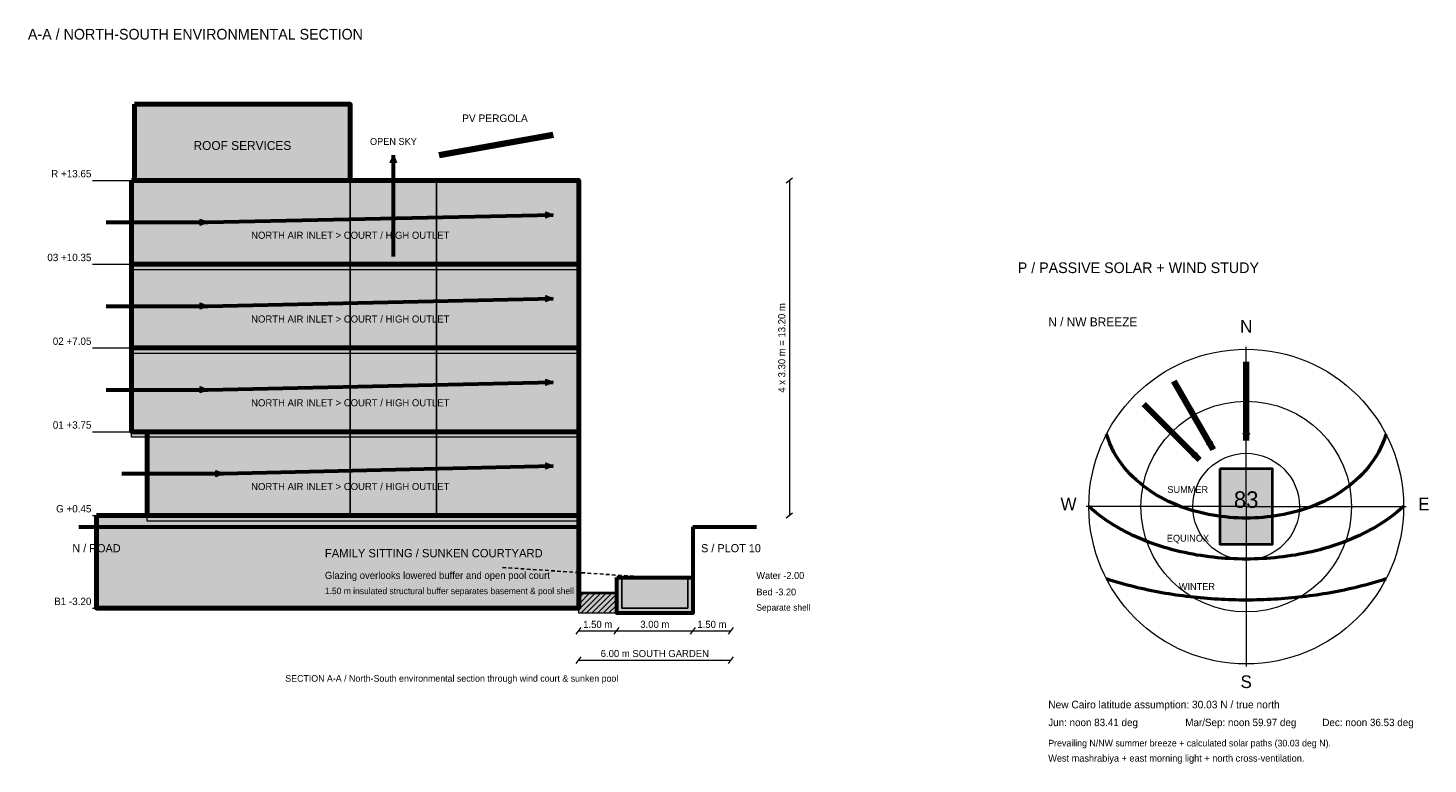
# Model space of a CAD drawing. Header units: millimetres. Extents: x 58 to 262000, y -13489 to 29155.
# Tile 3 of 5: x 120002 to 175163, y -9342 to 19655. Entities that reach past the tile are written whole.
import ezdxf
from ezdxf.enums import TextEntityAlignment as Align

# ---------------------------------------------------------------- set-up
doc = ezdxf.new("R2010")
doc.units = ezdxf.units.MM
doc.linetypes.add('STUDY_DASH', pattern=[240, 140, -100])
for name, color, linetype in [('DIMENSIONS', 8, 'Continuous'), ('GLAZING', 4, 'Continuous'), ('LANDSCAPE', 3, 'Continuous'), ('PASSIVE_WIND_SUN', 4, 'Continuous'), ('POOL_BUFFER', 30, 'Continuous'), ('SITE_BOUNDARY', 7, 'Continuous'), ('TEXT', 7, 'Continuous'), ('WALLS', 7, 'Continuous')]:
    doc.layers.add(name, color=color, linetype=linetype)

msp = doc.modelspace()

# ---------------------------------------------------------------- hatches: boundary and pattern name
at = {"layer": 'PASSIVE_WIND_SUN', "true_color": 0x087c83}
for points in [[(134400, 14650), (134525, 14355), (134275, 14355)], [(140700, 12300), (140408, 12169), (140403, 12418)], [(127082, 12000), (126787, 11875), (126787, 12125)], [(140700, 9000), (140408, 8869), (140403, 9118)], [(127082, 8700), (126787, 8575), (126787, 8825)], [(127082, 5400), (126787, 5275), (126787, 5525)], [(140700, 5700), (140408, 5569), (140403, 5818)], [(166700, 3052), (166445, 3245), (166661, 3369)], [(168000, 3400), (167875, 3695), (168125, 3695)], [(166162, 2638), (165865, 2759), (166041, 2935)], [(127700, 2100), (127405, 1975), (127405, 2225)], [(140700, 2400), (140408, 2269), (140402, 2518)]]:
    msp.add_hatch(color=7, dxfattribs=at).paths.add_polyline_path(points)
at = {"layer": 'POOL_BUFFER', "true_color": 0xf2e7d2}
msp.add_hatch(color=7, dxfattribs=at).paths.add_polyline_path([(141700, -2600), (143200, -2600), (143200, -3400), (141700, -3400)])
at = {"layer": 'WALLS', "true_color": 0xf6f3eb}
for points in [[(124200, 16650), (132700, 16650), (132700, 13650), (124200, 13650)], [(124082, 13650), (141700, 13650), (141700, 10350), (124082, 10350)], [(124082, 10350), (141700, 10350), (141700, 7050), (124082, 7050)], [(124082, 7050), (141700, 7050), (141700, 3750), (124082, 3750)], [(124700, 3750), (141700, 3750), (141700, 450), (124700, 450)], [(122700, 450), (141700, 450), (141700, -3200), (122700, -3200)]]:
    msp.add_hatch(color=7, dxfattribs=at).paths.add_polyline_path(points)
at = {"layer": 'WALLS', "true_color": 0xe5e5df}
for points in [[(124082, 10350), (141700, 10350), (141700, 10130), (124082, 10130)], [(124082, 7050), (141700, 7050), (141700, 6830), (124082, 6830)], [(124082, 3750), (141700, 3750), (141700, 3530), (124082, 3530)], [(124700, 450), (141700, 450), (141700, 230), (124700, 230)], [(143200, -2000), (146200, -2000), (146200, -3400), (143200, -3400)]]:
    msp.add_hatch(color=7, dxfattribs=at).paths.add_polyline_path(points)
at = {"layer": 'WALLS', "true_color": 0xdfebe6}
msp.add_hatch(color=7, dxfattribs=at).paths.add_polyline_path([(166980, 2300), (169020, 2300), (169020, -700), (166980, -700)])
at = {"layer": 'WALLS', "true_color": 0xd6e9ec}
msp.add_hatch(color=7, dxfattribs=at).paths.add_polyline_path([(143400, -2000), (146000, -2000), (146000, -3200), (143400, -3200)])

# ---------------------------------------------------------------- linework, layer by layer
at = {"layer": 'DIMENSIONS', "lineweight": 15, "true_color": 0x657473}
for p, q in [((122550, 13650), (124500, 13650)), ((122550, 10350), (124500, 10350)), ((122550, 7050), (124500, 7050)), ((122550, 3750), (124500, 3750)), ((122550, 450), (124500, 450)), ((122550, -3200), (124500, -3200))]:
    msp.add_line(p, q, dxfattribs=at)
at = {"layer": 'DIMENSIONS', "lineweight": 20, "true_color": 0x657473}
for p, q in [((149870, 13550), (150130, 13750)), ((149870, 350), (150130, 550)), ((141600, -4230), (141800, -3970)), ((143100, -4230), (143300, -3970)), ((143100, -4230), (143300, -3970)), ((146100, -4230), (146300, -3970)), ((146100, -4230), (146300, -3970)), ((147600, -4230), (147800, -3970)), ((141600, -5380), (141800, -5120)), ((147600, -5380), (147800, -5120))]:
    msp.add_line(p, q, dxfattribs=at)
at = {"layer": 'DIMENSIONS', "lineweight": 13, "true_color": 0x657473}
for p, q in [((150000, 13650), (150000, 450)), ((168000, 800), (168000, 7100)), ((168000, 800), (161700, 800)), ((168000, 800), (174300, 800)), ((168000, 800), (168000, -5500)), ((141700, -4100), (143200, -4100)), ((143200, -4100), (146200, -4100)), ((146200, -4100), (147700, -4100)), ((141700, -5250), (147700, -5250))]:
    msp.add_line(p, q, dxfattribs=at)
at = {"layer": 'GLAZING', "lineweight": 50, "true_color": 0x087c83}
for p, q in [((124082, 10850), (124082, 13050)), ((141700, 10850), (141700, 13050)), ((124082, 7550), (124082, 9750)), ((141700, 7550), (141700, 9750)), ((124082, 4250), (124082, 6450)), ((141700, 4250), (141700, 6450)), ((124700, 950), (124700, 3150)), ((141700, 950), (141700, 3150))]:
    msp.add_line(p, q, dxfattribs=at)
at = {"layer": 'GLAZING', "lineweight": 70, "true_color": 0x087c83}
msp.add_line((141700, -700), (141700, -2600), dxfattribs=at)
at = {"layer": 'LANDSCAPE', "lineweight": 40, "true_color": 0x657473}
msp.add_line((141700, -2600), (143200, -2600), dxfattribs=at)
at = {"layer": 'PASSIVE_WIND_SUN', "lineweight": 100, "true_color": 0x087c83}
msp.add_line((136200, 14650), (140700, 15450), dxfattribs=at)
at = {"layer": 'PASSIVE_WIND_SUN', "lineweight": 60, "true_color": 0x087c83}
for p, q in [((134400, 10650), (134400, 14650)), ((127082, 12000), (140700, 12300)), ((123082, 12000), (127082, 12000)), ((127082, 8700), (140700, 9000)), ((123082, 8700), (127082, 8700)), ((127082, 5400), (140700, 5700)), ((123082, 5400), (127082, 5400)), ((127700, 2100), (140700, 2400)), ((123700, 2100), (127700, 2100))]:
    msp.add_line(p, q, dxfattribs=at)
at = {"layer": 'PASSIVE_WIND_SUN', "lineweight": 90, "true_color": 0x087c83}
for p, q in [((168000, 6500), (168000, 3400)), ((165150, 5736), (166700, 3052)), ((163969, 4831), (166162, 2638))]:
    msp.add_line(p, q, dxfattribs=at)
at = {"layer": 'PASSIVE_WIND_SUN', "linetype": 'STUDY_DASH', "lineweight": 25, "true_color": 0x087c83}
msp.add_line((138700, -1600), (144700, -2000), dxfattribs=at)
at = {"layer": 'PASSIVE_WIND_SUN', "lineweight": 13, "true_color": 0x087c83}
for points in [[(134400, 14650), (134525, 14355), (134275, 14355)], [(140700, 12300), (140408, 12169), (140403, 12418)], [(127082, 12000), (126787, 11875), (126787, 12125)], [(140700, 9000), (140408, 8869), (140403, 9118)], [(127082, 8700), (126787, 8575), (126787, 8825)], [(127082, 5400), (126787, 5275), (126787, 5525)], [(140700, 5700), (140408, 5569), (140403, 5818)], [(166700, 3052), (166445, 3245), (166661, 3369)], [(168000, 3400), (167875, 3695), (168125, 3695)], [(166162, 2638), (165865, 2759), (166041, 2935)], [(127700, 2100), (127405, 1975), (127405, 2225)], [(140700, 2400), (140408, 2269), (140402, 2518)]]:
    msp.add_lwpolyline(points, close=True, dxfattribs=at)
at = {"layer": 'PASSIVE_WIND_SUN', "lineweight": 25, "true_color": 0x087c83}
msp.add_lwpolyline([(132700, 13650), (136100, 13650), (136100, 450), (132700, 450)], close=True, dxfattribs=at)
at = {"layer": 'PASSIVE_WIND_SUN', "lineweight": 50, "true_color": 0xa96519}
msp.add_lwpolyline([(173507, 3649), (173444, 3463), (173374, 3284), (173295, 3111), (173210, 2946), (173118, 2786), (173020, 2634), (172916, 2487), (172807, 2346), (172693, 2211), (172574, 2082), (172452, 1959), (172326, 1841), (172196, 1729), (172063, 1621), (171927, 1519), (171788, 1422), (171646, 1329), (171502, 1242), (171356, 1159), (171208, 1080), (171058, 1006), (170906, 936), (170752, 870), (170597, 809), (170441, 752), (170284, 698), (170125, 649), (169965, 604), (169805, 562), (169643, 524), (169481, 490), (169318, 460), (169155, 433), (168991, 410), (168826, 390), (168661, 374), (168496, 362), (168331, 353), (168165, 348), (168000, 346), (167835, 348), (167669, 353), (167504, 362), (167339, 374), (167174, 390), (167009, 410), (166845, 433), (166682, 460), (166519, 490), (166357, 524), (166195, 562), (166035, 604), (165875, 649), (165716, 698), (165559, 752), (165403, 809), (165248, 870), (165094, 936), (164942, 1006), (164792, 1080), (164644, 1159), (164498, 1242), (164354, 1329), (164212, 1422), (164073, 1519), (163937, 1621), (163804, 1729), (163674, 1841), (163548, 1959), (163426, 2082), (163307, 2211), (163193, 2346), (163084, 2487), (162980, 2634), (162882, 2786), (162790, 2946), (162705, 3111), (162626, 3284), (162556, 3463), (162493, 3649)], dxfattribs=at)
at = {"layer": 'PASSIVE_WIND_SUN', "lineweight": 50, "true_color": 0xb28b50}
msp.add_lwpolyline([(174200, 800), (174065, 681), (173927, 567), (173788, 457), (173646, 352), (173503, 252), (173358, 156), (173212, 64), (173064, -24), (172916, -108), (172766, -188), (172615, -265), (172463, -338), (172310, -408), (172156, -475), (172002, -538), (171846, -599), (171690, -656), (171534, -710), (171377, -762), (171219, -811), (171061, -857), (170902, -901), (170743, -941), (170584, -980), (170424, -1015), (170264, -1049), (170103, -1079), (169942, -1108), (169781, -1134), (169620, -1157), (169459, -1179), (169297, -1198), (169135, -1214), (168973, -1229), (168811, -1241), (168649, -1251), (168487, -1259), (168325, -1264), (168162, -1268), (168000, -1269), (167838, -1268), (167675, -1264), (167513, -1259), (167351, -1251), (167189, -1241), (167027, -1229), (166865, -1214), (166703, -1198), (166541, -1179), (166380, -1157), (166219, -1134), (166058, -1108), (165897, -1079), (165736, -1049), (165576, -1015), (165416, -980), (165257, -941), (165098, -901), (164939, -857), (164781, -811), (164623, -762), (164466, -710), (164310, -656), (164154, -599), (163998, -538), (163844, -475), (163690, -408), (163537, -338), (163385, -265), (163234, -188), (163084, -108), (162936, -24), (162788, 64), (162642, 156), (162497, 252), (162354, 352), (162212, 457), (162073, 567), (161935, 681), (161800, 800)], dxfattribs=at)
at = {"layer": 'PASSIVE_WIND_SUN', "lineweight": 50, "true_color": 0x806449}
msp.add_lwpolyline([(173507, -2049), (173371, -2093), (173235, -2135), (173099, -2177), (172963, -2217), (172826, -2255), (172690, -2292), (172553, -2328), (172416, -2363), (172279, -2396), (172142, -2428), (172005, -2459), (171868, -2489), (171730, -2517), (171593, -2545), (171455, -2571), (171318, -2596), (171180, -2620), (171042, -2643), (170904, -2664), (170767, -2685), (170629, -2705), (170491, -2723), (170353, -2741), (170214, -2757), (170076, -2773), (169938, -2787), (169800, -2800), (169661, -2813), (169523, -2824), (169385, -2834), (169246, -2844), (169108, -2852), (168970, -2860), (168831, -2866), (168693, -2871), (168554, -2876), (168416, -2879), (168277, -2882), (168139, -2883), (168000, -2883), (167861, -2883), (167723, -2882), (167584, -2879), (167446, -2876), (167307, -2871), (167169, -2866), (167030, -2860), (166892, -2852), (166754, -2844), (166615, -2834), (166477, -2824), (166339, -2813), (166200, -2800), (166062, -2787), (165924, -2773), (165786, -2757), (165647, -2741), (165509, -2723), (165371, -2705), (165233, -2685), (165096, -2664), (164958, -2643), (164820, -2620), (164682, -2596), (164545, -2571), (164407, -2545), (164270, -2517), (164132, -2489), (163995, -2459), (163858, -2428), (163721, -2396), (163584, -2363), (163447, -2328), (163310, -2292), (163174, -2255), (163037, -2217), (162901, -2177), (162765, -2135), (162629, -2093), (162493, -2049)], dxfattribs=at)
at = {"layer": 'PASSIVE_WIND_SUN', "lineweight": 18, "true_color": 0xb8c4bd}
for radius in [6200, 4150, 2100]:
    msp.add_circle((168000, 800), radius, dxfattribs=at)
at = {"layer": 'POOL_BUFFER', "lineweight": 13, "true_color": 0xa96519}
for p, q in [((141700, -2820), (141920, -2600)), ((141700, -3040), (142140, -2600)), ((141700, -3260), (142360, -2600)), ((141780, -3400), (142580, -2600)), ((142000, -3400), (142800, -2600)), ((142220, -3400), (143020, -2600)), ((142440, -3400), (143200, -2640)), ((142660, -3400), (143200, -2860)), ((142880, -3400), (143200, -3080)), ((143100, -3400), (143200, -3300))]:
    msp.add_line(p, q, dxfattribs=at)
at = {"layer": 'POOL_BUFFER', "lineweight": 18, "true_color": 0xa96519}
msp.add_lwpolyline([(141700, -2600), (143200, -2600), (143200, -3400), (141700, -3400)], close=True, dxfattribs=at)
at = {"layer": 'SITE_BOUNDARY', "lineweight": 60, "true_color": 0x253b3d}
for p, q in [((122000, 0), (141700, 0)), ((146200, 0), (148700, 0))]:
    msp.add_line(p, q, dxfattribs=at)
at = {"layer": 'WALLS', "lineweight": 60, "true_color": 0x253b3d}
msp.add_line((146200, 0), (146200, -3400), dxfattribs=at)
at = {"layer": 'WALLS', "lineweight": 70, "true_color": 0x253b3d}
for points in [[(124200, 16650), (132700, 16650), (132700, 13650), (124200, 13650)], [(124082, 13650), (141700, 13650), (141700, 10350), (124082, 10350)], [(124082, 10350), (141700, 10350), (141700, 7050), (124082, 7050)], [(124082, 7050), (141700, 7050), (141700, 3750), (124082, 3750)], [(124700, 3750), (141700, 3750), (141700, 450), (124700, 450)], [(122700, 450), (141700, 450), (141700, -3200), (122700, -3200)]]:
    msp.add_lwpolyline(points, close=True, dxfattribs=at)
at = {"layer": 'WALLS', "lineweight": 20, "true_color": 0x253b3d}
for points in [[(124082, 10350), (141700, 10350), (141700, 10130), (124082, 10130)], [(124082, 7050), (141700, 7050), (141700, 6830), (124082, 6830)], [(124082, 3750), (141700, 3750), (141700, 3530), (124082, 3530)], [(124700, 450), (141700, 450), (141700, 230), (124700, 230)]]:
    msp.add_lwpolyline(points, close=True, dxfattribs=at)
at = {"layer": 'WALLS', "lineweight": 40, "true_color": 0x253b3d}
msp.add_lwpolyline([(166980, 2300), (169020, 2300), (169020, -700), (166980, -700)], close=True, dxfattribs=at)
at = {"layer": 'WALLS', "lineweight": 60, "true_color": 0x253b3d}
msp.add_lwpolyline([(143200, -2000), (146200, -2000), (146200, -3400), (143200, -3400)], close=True, dxfattribs=at)
at = {"layer": 'WALLS', "lineweight": 25, "true_color": 0x087c83}
msp.add_lwpolyline([(143400, -2000), (146000, -2000), (146000, -3200), (143400, -3200)], close=True, dxfattribs=at)

# ---------------------------------------------------------------- texts
at = {"layer": 'TEXT'}
for s, p in [('A-A / NORTH-SOUTH ENVIRONMENTAL SECTION', (120000, 19200)), ('P / PASSIVE SOLAR + WIND STUDY', (159000, 10000))]:
    msp.add_text(s, height=420, dxfattribs=at).set_placement(p)
at = {"layer": 'TEXT', "lineweight": 25, "true_color": 0x087c83}
for s, height, p in [('PV PERGOLA', 300, (138400, 15950)), ('OPEN SKY', 270, (134400, 15050))]:
    msp.add_text(s, height=height, dxfattribs=at).set_placement(p, align=Align.CENTER)
at = {"layer": 'TEXT', "lineweight": 25, "true_color": 0x253b3d}
for s, height, p in [('ROOF SERVICES', 350, (128450, 14850)), ('N', 500, (168000, 7650)), ('W', 500, (161000, 650)), ('83', 650, (168000, 750)), ('E', 500, (175000, 650)), ('N / ROAD', 320, (122700, -1000)), ('S / PLOT 10', 320, (147700, -1000)), ('S', 500, (168000, -6350))]:
    msp.add_text(s, height=height, dxfattribs=at).set_placement(p, align=Align.CENTER)
for s, p in [('R +13.65', (122500, 13770)), ('03 +10.35', (122500, 10470)), ('02 +7.05', (122500, 7170)), ('01 +3.75', (122500, 3870)), ('G +0.45', (122500, 570)), ('B1 -3.20', (122500, -3080))]:
    msp.add_text(s, height=290, dxfattribs=at).set_placement(p, align=Align.RIGHT)
at = {"layer": 'TEXT', "lineweight": 25, "true_color": 0x657473}
for s, height, p in [('NORTH AIR INLET > COURT / HIGH OUTLET', 280, (132700, 11350)), ('NORTH AIR INLET > COURT / HIGH OUTLET', 280, (132700, 8050)), ('NORTH AIR INLET > COURT / HIGH OUTLET', 280, (132700, 4750)), ('NORTH AIR INLET > COURT / HIGH OUTLET', 280, (132700, 1450)), ('1.50 m', 280, (142450, -3980)), ('3.00 m', 280, (144700, -3980)), ('1.50 m', 280, (146950, -3980)), ('6.00 m SOUTH GARDEN', 280, (144700, -5130)), ('SECTION A-A / North-South environmental section through wind court & sunken pool', 260, (136700, -6100))]:
    msp.add_text(s, height=height, dxfattribs=at).set_placement(p, align=Align.CENTER)
msp.add_text('4 x 3.30 m = 13.20 m', height=280, rotation=90, dxfattribs=at).set_placement((149840, 7050), align=Align.CENTER)
at = {"layer": 'TEXT', "lineweight": 25, "true_color": 0x087c83}
for s, height, p in [('N / NW BREEZE', 350, (160200, 7900)), ('Glazing overlooks lowered buffer and open pool court', 280, (131700, -2050)), ('Water -2.00', 270, (148700, -2050)), ('Bed -3.20', 270, (148700, -2700))]:
    msp.add_text(s, height=height, dxfattribs=at).set_placement(p)
at = {"layer": 'TEXT', "lineweight": 25, "true_color": 0xa96519}
for s, height, p in [('SUMMER', 270, (164894, 1339)), ('Jun: noon 83.41 deg', 290, (160200, -7850)), ('Mar/Sep: noon 59.97 deg', 290, (165600, -7850)), ('Dec: noon 36.53 deg', 290, (171000, -7850))]:
    msp.add_text(s, height=height, dxfattribs=at).set_placement(p)
at = {"layer": 'TEXT', "lineweight": 25, "true_color": 0xb28b50}
msp.add_text('EQUINOX', height=270, dxfattribs=at).set_placement((164873, -582))
at = {"layer": 'TEXT', "lineweight": 25, "true_color": 0x253b3d}
for s, height, p in [('FAMILY SITTING / SUNKEN COURTYARD', 330, (131700, -1200)), ('West mashrabiya + east morning light + north cross-ventilation.', 270, (160200, -9250))]:
    msp.add_text(s, height=height, dxfattribs=at).set_placement(p)
at = {"layer": 'TEXT', "lineweight": 25, "true_color": 0x657473}
for s, height, p in [('1.50 m insulated structural buffer separates basement & pool shell', 250, (131700, -2650)), ('Separate shell', 250, (148700, -3300)), ('New Cairo latitude assumption: 30.03 N / true north', 300, (160200, -7150)), ('Prevailing N/NW summer breeze + calculated solar paths (30.03 deg N).', 260, (160200, -8650))]:
    msp.add_text(s, height=height, dxfattribs=at).set_placement(p)
at = {"layer": 'TEXT', "lineweight": 25, "true_color": 0x806449}
msp.add_text('WINTER', height=270, dxfattribs=at).set_placement((165346, -2484))

doc.saveas('drawing.dxf')
